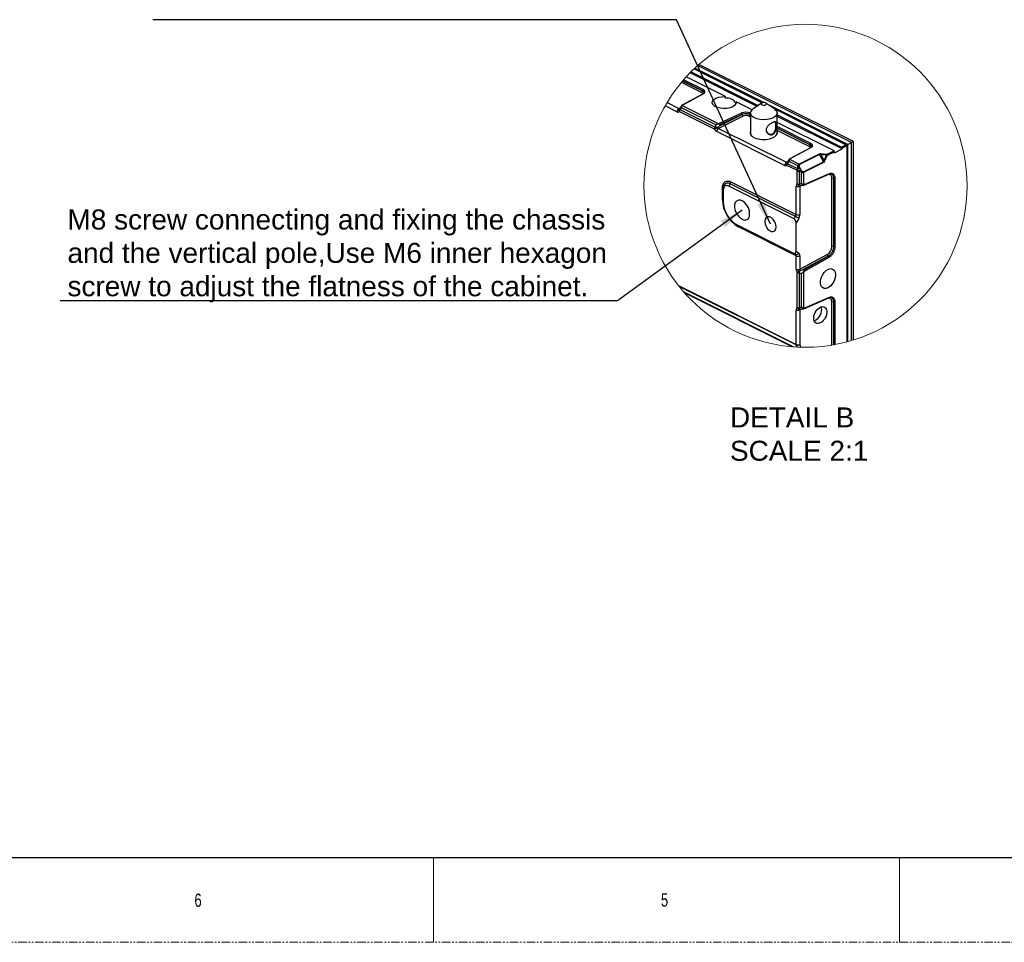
# Model space of a CAD drawing. Header units: millimetres. Extents: x -1086 to 4901, y 927 to 9917.
# Tile 17 of 85: x -315 to 423, y 4832 to 5523. Entities that reach past the tile are written whole.
import ezdxf

# ---------------------------------------------------------------- set-up
doc = ezdxf.new("R2010")
doc.units = ezdxf.units.MM
doc.linetypes.add('SLD-Phantom', pattern=[12.7, 6.35, -1.27, 1.27, -1.27, 1.27, -1.27])
doc.linetypes.add('SLD-Solid', pattern=[0])
doc.layers.add('7标注层', color=6, linetype='Continuous', lineweight=15)
doc.layers.add('尺寸线', color=6, linetype='Continuous', lineweight=13)
doc.styles.add('ARIAL', font='arial.ttf')
doc.styles.add('PC_TEXTSTYLE', font='gbenor.shx', dxfattribs={"width": 0.8, "bigfont": 'gbcbig.shx'})
doc.styles.add('SLDTEXTSTYLE0', font='GOTHIC.TTF', dxfattribs={"width": 0.7304})
doc.dimstyles.new('副本 GB_LINEAR', dxfattribs={"dimtxt": 3.5, "dimasz": 3.5, "dimexe": 1, "dimexo": 0, "dimgap": 1.5, "dimtad": 0, "dimtih": 1, "dimtoh": 1, "dimdsep": 46, "dimtxsty": 'PC_TEXTSTYLE', "dimcen": 0, "dimclrd": 256, "dimclrt": 6, "dimadec": 0, "dimazin": 2, "dimtp": 0.1, "dimtm": 0.1, "dimtfac": 0.71, "dimtdec": 3, "dimtmove": 0, "dimatfit": 3, "dimfxl": 1, "dimtzin": 12, "dimarcsym": 0})

# ---------------------------------------------------------------- blocks, each defined once
blk = doc.blocks.new('*U23', base_point=(4310.81, 5371.65))
at = {"color": 7, "linetype": 'Continuous', "lineweight": 25}
for p, q in [((4269.12, 5415.5), (4294.63, 5402.75)), ((4295.22, 5402.84), (4269.39, 5415.75)), ((4328.08, 5387.82), (4270.38, 5416.67)), ((4328.78, 5388.18), (4270.89, 5417.12)), ((4272.47, 5407.69), (4265.15, 5411.35)), ((4280.82, 5405.06), (4266.1, 5412.42)), ((4292.64, 5401.4), (4267.54, 5413.95)), ((4267.93, 5414.33), (4293.12, 5401.74)), ((4271.9, 5406.56), (4264.3, 5410.36)), ((4264.76, 5410.9), (4272.25, 5407.16)), ((4272.25, 5407.17), (4264.77, 5410.91)), ((4272.43, 5406.06), (4264.38, 5401.74)), ((4264.42, 5401.73), (4272.53, 5406.08)), ((4272.25, 5407.16), (4272.25, 5407.17)), ((4280.82, 5404.48), (4280.82, 5405.06)), ((4262.66, 5399.38), (4258.23, 5401.59)), ((4258.93, 5402.8), (4263.35, 5400.59)), ((4263.69, 5400.17), (4276.91, 5393.57)), ((4277.18, 5394.48), (4264.36, 5400.89)), ((4278.17, 5394.86), (4264.42, 5401.73)), ((4284.82, 5403.06), (4284.82, 5402.58)), ((4290.8, 5400.07), (4284.82, 5403.06)), ((4294.38, 5402.63), (4291.11, 5400.32)), ((4299.28, 5400.32), (4296.01, 5402.63)), ((4326.66, 5387.12), (4296.91, 5401.99)), ((4298.77, 5400.68), (4326.09, 5387.02)), ((4276.7, 5392.85), (4263.49, 5399.46)), ((4286.87, 5398.91), (4278.17, 5394.86)), ((4287.43, 5397.74), (4278.22, 5393.15)), ((4278.56, 5394.11), (4287.08, 5398.35)), ((4287.08, 5398.39), (4278.61, 5394.44)), ((4287.08, 5398.35), (4287.08, 5398.39)), ((4289.86, 5398.37), (4289.86, 5398.36)), ((4290.2, 5398.83), (4290.09, 5398.88)), ((4290.2, 5398.88), (4290.2, 5391.08)), ((4300.2, 5391.18), (4300.2, 5398.88)), ((4300.2, 5398.2), (4324.32, 5386.14)), ((4324.52, 5385.46), (4300.2, 5397.62)), ((4278.22, 5393.15), (4303.65, 5380.44)), ((4321.49, 5384.72), (4300.2, 5395.37)), ((4312.78, 5387.54), (4300.2, 5393.83)), ((4302.96, 5379.23), (4277.53, 5391.94)), ((4290.2, 5391.01), (4290.2, 5391.08)), ((4300.26, 5391.39), (4300.2, 5391.58)), ((4312.73, 5385.9), (4304.69, 5381.59)), ((4304.72, 5381.58), (4312.83, 5385.93)), ((4312.55, 5387.01), (4312.55, 5387.02)), ((4321.69, 5384.05), (4324.52, 5385.46)), ((4326.09, 5387.02), (4324.32, 5386.14)), ((4324.52, 5385.79), (4326.28, 5386.68)), ((4324.52, 5385.46), (4324.52, 5385.79)), ((4326.28, 5386.68), (4326.28, 5313.16)), ((4326.66, 5387.12), (4328.08, 5387.82)), ((4326.66, 5313.26), (4326.66, 5387.12)), ((4328.78, 5388.18), (4328.08, 5387.82)), ((4328.08, 5313.66), (4328.08, 5387.82)), ((4328.78, 5313.87), (4328.78, 5388.18)), ((4315.89, 5383.49), (4308.63, 5379.85)), ((4316.01, 5383.33), (4308.75, 5379.7)), ((4317.57, 5380.64), (4316.01, 5383.33)), ((4318.65, 5383.07), (4316.48, 5383.25)), ((4316.48, 5383.25), (4317.75, 5381.07)), ((4318.69, 5383.38), (4316.53, 5383.56)), ((4317.75, 5381.07), (4318.65, 5383.07)), ((4318.05, 5380.94), (4318.94, 5382.94)), ((4321.49, 5384.72), (4318.85, 5383.4)), ((4319.05, 5383.06), (4321.69, 5384.38)), ((4321.69, 5384.05), (4321.69, 5384.38)), ((4326.31, 5381.77), (4326.31, 5378.31)), ((4307.5, 5377.45), (4303.79, 5379.3)), ((4304, 5380.02), (4307.81, 5378.11)), ((4307.96, 5379.09), (4304.67, 5380.74)), ((4308.29, 5379.8), (4304.72, 5381.58)), ((4307.96, 5378.6), (4307.96, 5379.09)), ((4308.46, 5379.09), (4308.46, 5378.6)), ((4308.46, 5378.6), (4309.16, 5377.39)), ((4310.31, 5377.01), (4317.57, 5380.64)), ((4310.39, 5376.82), (4317.65, 5380.45)), ((4307.7, 5377.1), (4307.5, 5377.45)), ((4307.7, 5372.31), (4307.7, 5377.1)), ((4308.41, 5377.08), (4308.41, 5372.17)), ((4309.35, 5376.68), (4308.91, 5376.95)), ((4309.16, 5377.39), (4309.6, 5377.11)), ((4309.35, 5372.4), (4309.35, 5376.68)), ((4310.15, 5371.86), (4319.57, 5375.96)), ((4310.16, 5371.94), (4310.16, 5376.57)), ((4319.69, 5376.1), (4310.16, 5371.94)), ((4319.57, 5375.96), (4319.85, 5376.06)), ((4320.7, 5348.9), (4320.7, 5374.38)), ((4321.38, 5348.9), (4321.38, 5374.38)), ((4321.91, 5348.86), (4321.91, 5374.34)), ((4279.7, 5366.51), (4279.7, 5370.84)), ((4282.62, 5372.38), (4282.12, 5371.52)), ((4306.57, 5359.29), (4282.12, 5371.52)), ((4307.08, 5360.15), (4282.62, 5372.38)), ((4282.82, 5373.1), (4307.3, 5360.86)), ((4307.3, 5360.86), (4307.3, 5371.5)), ((4308.7, 5371.49), (4308.7, 5360.85)), ((4279.99, 5369.98), (4279.99, 5370.48)), ((4279.99, 5369.98), (4279.99, 5365.65)), ((4306.57, 5359.29), (4307.08, 5360.15)), ((4283.95, 5357.73), (4284.35, 5357.43)), ((4284.94, 5357.12), (4285.44, 5356.75)), ((4284.94, 5357.12), (4306.57, 5346.3)), ((4285.44, 5356.75), (4307.08, 5345.93)), ((4307.3, 5345.42), (4285.65, 5356.24)), ((4308.27, 5359.42), (4307.27, 5357.74)), ((4307.27, 5347.16), (4307.27, 5357.74)), ((4307.08, 5345.93), (4306.57, 5346.3)), ((4307.27, 5347.16), (4308.27, 5346.43)), ((4307.3, 5340.41), (4307.3, 5345.42)), ((4308.7, 5340.4), (4318.98, 5345.92)), ((4308.7, 5345.41), (4308.7, 5340.4)), ((4319.34, 5345.32), (4309.73, 5340.15)), ((4310.03, 5340.06), (4319.35, 5345.31)), ((4310.16, 5339.51), (4319.69, 5344.88)), ((4319.35, 5345.31), (4319.34, 5345.32)), ((4307.7, 5325.98), (4307.7, 5339.19)), ((4308.41, 5339.05), (4308.41, 5325.84)), ((4309.35, 5326.06), (4309.35, 5338.82)), ((4310.16, 5325.61), (4310.16, 5339.51)), ((4263.25, 5334.25), (4307.3, 5312.22)), ((4307.32, 5312.02), (4263.49, 5333.93)), ((4265.23, 5331.85), (4306.31, 5311.31)), ((4305.86, 5311.34), (4265.53, 5331.51)), ((4310.15, 5325.53), (4319.57, 5329.63)), ((4319.69, 5329.76), (4310.16, 5325.61)), ((4319.57, 5329.63), (4319.85, 5329.73)), ((4320.7, 5311.96), (4320.7, 5328.05)), ((4321.38, 5312.07), (4321.38, 5328.05)), ((4321.91, 5312.17), (4321.91, 5328.01)), ((4307.3, 5312.22), (4307.3, 5325.17)), ((4308.7, 5325.16), (4308.7, 5312.21)), ((4326.31, 5315.95), (4326.31, 5313.16)), ((4307.51, 5311.23), (4307.32, 5312.02)), ((4308.7, 5312.21), (4308.94, 5311.17))]:
    blk.add_line(p, q, dxfattribs=at)
at = {"color": 8, "linetype": 'Continuous', "lineweight": 25}
for p, q in [((4263.35, 5400.59), (4263.86, 5400.89)), ((4290.2, 5397.41), (4289.52, 5397.75)), ((4290.2, 5398.2), (4289.86, 5398.37)), ((4289.86, 5398.36), (4290.2, 5398.19)), ((4312.55, 5387.02), (4300.2, 5393.2)), ((4300.2, 5393.19), (4312.55, 5387.01)), ((4312.21, 5386.41), (4300.2, 5392.41)), ((4326.31, 5381.77), (4326.28, 5381.75)), ((4303.65, 5380.44), (4304.17, 5380.73)), ((4326.28, 5378.29), (4326.31, 5378.31)), ((4309.69, 5371.9), (4308.7, 5371.49)), ((4309.69, 5325.56), (4308.7, 5325.16)), ((4326.31, 5315.95), (4326.28, 5315.94))]:
    blk.add_line(p, q, dxfattribs=at)
at = {"color": 7, "linetype": 'Continuous', "lineweight": 25, "flags": 128}
for points in [[(4272.53, 5406.08), (4272.8, 5406.26), (4273, 5406.45), (4273.11, 5406.67), (4273.15, 5406.89), (4273.1, 5407.11), (4272.97, 5407.32), (4272.75, 5407.52), (4272.47, 5407.69)], [(4284.82, 5403.06), (4284.77, 5402.41), (4284.35, 5401.79), (4283.6, 5401.26), (4282.58, 5400.86), (4281.37, 5400.63), (4280.07, 5400.57), (4278.8, 5400.71), (4277.66, 5401.02), (4276.74, 5401.47), (4276.12, 5402.05), (4275.86, 5402.68), (4275.96, 5403.33), (4276.44, 5403.93), (4277.24, 5404.45), (4278.3, 5404.82), (4279.52, 5405.03), (4280.82, 5405.06)], [(4263.47, 5400.5), (4263.49, 5400.52), (4263.61, 5400.61)], [(4291.48, 5397.2), (4290.72, 5397.77), (4290.28, 5398.41), (4290.22, 5399.09), (4290.52, 5399.75), (4291.11, 5400.32)], [(4299.28, 5400.32), (4299.33, 5400.28), (4299.94, 5399.67), (4300.19, 5399), (4300.07, 5398.32), (4299.59, 5397.69), (4298.79, 5397.14), (4297.72, 5396.72), (4296.46, 5396.46), (4295.11, 5396.38), (4293.76, 5396.48), (4292.52, 5396.76), (4291.48, 5397.2)], [(4294.45, 5402.01), (4294.77, 5401.89), (4295.14, 5401.84), (4295.53, 5401.87), (4295.87, 5401.97), (4296.1, 5402.12), (4296.2, 5402.31), (4296.14, 5402.51), (4295.94, 5402.67), (4295.63, 5402.79), (4295.25, 5402.84), (4294.86, 5402.81), (4294.53, 5402.71), (4294.29, 5402.55), (4294.2, 5402.37), (4294.25, 5402.17), (4294.45, 5402.01)], [(4290.2, 5391.58), (4290.17, 5391.51), (4290.12, 5391.31)], [(4312.83, 5385.93), (4313.1, 5386.1), (4313.3, 5386.3), (4313.42, 5386.52), (4313.45, 5386.74), (4313.4, 5386.96), (4313.27, 5387.17), (4313.06, 5387.36), (4312.78, 5387.54)], [(4326.28, 5381.94), (4326.3, 5381.86), (4326.31, 5381.77)], [(4303.78, 5380.35), (4303.8, 5380.37), (4303.92, 5380.46)], [(4326.31, 5378.31), (4326.3, 5378.23), (4326.28, 5378.16)], [(4279.7, 5370.84), (4279.76, 5371.55), (4279.94, 5372.18), (4280.23, 5372.7), (4280.62, 5373.08), (4281.09, 5373.32), (4281.63, 5373.4), (4282.21, 5373.33), (4282.82, 5373.1)], [(4282.12, 5371.52), (4281.7, 5371.68), (4281.3, 5371.73), (4280.94, 5371.67), (4280.62, 5371.51), (4280.35, 5371.25), (4280.16, 5370.9), (4280.03, 5370.47), (4279.99, 5369.98)], [(4280.18, 5371.58), (4280.04, 5371.08), (4279.99, 5370.48)], [(4289.89, 5361.14), (4289.77, 5362.22), (4289.4, 5363.33), (4288.83, 5364.38), (4288.1, 5365.26), (4287.28, 5365.9), (4286.44, 5366.24), (4285.65, 5366.26), (4284.99, 5365.94), (4284.52, 5365.33), (4284.27, 5364.46), (4284.27, 5363.43), (4284.52, 5362.32), (4284.99, 5361.23), (4285.65, 5360.26), (4286.44, 5359.49), (4287.28, 5358.99), (4288.1, 5358.81), (4288.83, 5358.96), (4289.4, 5359.43), (4289.77, 5360.18), (4289.89, 5361.14)], [(4299.79, 5356.19), (4299.66, 5357.14), (4299.3, 5358.1), (4298.73, 5358.97), (4298.04, 5359.62), (4297.3, 5359.99), (4296.61, 5360.03), (4296.05, 5359.73), (4295.68, 5359.13), (4295.55, 5358.31), (4295.68, 5357.36), (4296.05, 5356.39), (4296.61, 5355.53), (4297.3, 5354.87), (4298.04, 5354.5), (4298.73, 5354.47), (4299.3, 5354.76), (4299.66, 5355.36), (4299.79, 5356.19)], [(4284.35, 5357.43), (4284.38, 5357.41), (4285.44, 5356.75)], [(4322.04, 5338.28), (4321.92, 5337.2), (4321.55, 5336.09), (4320.98, 5335.04), (4320.25, 5334.16), (4319.42, 5333.52), (4318.58, 5333.18), (4317.8, 5333.16), (4317.14, 5333.48), (4316.67, 5334.09), (4316.42, 5334.95), (4316.42, 5335.99), (4316.67, 5337.1), (4317.14, 5338.19), (4317.8, 5339.16), (4318.58, 5339.93), (4319.42, 5340.43), (4320.25, 5340.61), (4320.98, 5340.46), (4321.55, 5339.99), (4321.92, 5339.24), (4322.04, 5338.28)], [(4326.28, 5316.13), (4326.3, 5316.04), (4326.31, 5315.95)]]:
    blk.add_lwpolyline(points, dxfattribs=at)
at = {"color": 8, "linetype": 'Continuous', "lineweight": 25, "flags": 128}
for points in [[(4263.69, 5400.17), (4263.65, 5400.26), (4263.61, 5400.35), (4263.58, 5400.42), (4263.56, 5400.49), (4263.56, 5400.54), (4263.56, 5400.58), (4263.58, 5400.6)], [(4304, 5380.02), (4303.95, 5380.11), (4303.91, 5380.2), (4303.88, 5380.27), (4303.87, 5380.33), (4303.86, 5380.39), (4303.87, 5380.42), (4303.89, 5380.45)]]:
    blk.add_lwpolyline(points, dxfattribs=at)
at = {"color": 7, "linetype": 'Continuous', "lineweight": 25}
for centre, radius, start, end in [((4273.01, 5407.15), 0.76, 134.8515, 178.1692), ((4271.52, 5407.18), 0.728, 301.7977, 358.916), ((4272.52, 5405.87), 0.212, 89.3313, 117.9467), ((4281.26, 5400.32), 4.18, 31.8834, 96.0158), ((4264.11, 5399.35), 1.46, 121.7977, 178.916), ((4264.19, 5399.81), 1, 127.9089, 136.1086), ((4264.95, 5399.42), 1.47, 149.1539, 178.5773), ((4288.44, 5395.16), 4.07, 66.1916, 112.8083), ((4286.3, 5398.37), 0.787, 1.7061, 43.4749), ((4288.44, 5395.15), 3.51, 66.1916, 112.8083), ((4287.84, 5398.38), 0.761, 182.249, 237.3916), ((4289.13, 5398.37), 0.728, 301.7977, 358.916), ((4290.62, 5398.34), 0.76, 134.8515, 178.1692), ((4278.17, 5392.81), 1.47, 149.1539, 178.5773), ((4241.98, 5465.48), 80.5, 295.5473, 296.5209), ((4277.13, 5390.96), 2.61, 72.205, 94.8947), ((4278.99, 5391.92), 1.46, 121.7977, 178.916), ((4311.82, 5387.02), 0.728, 301.7977, 358.916), ((4313.31, 5387), 0.76, 134.8515, 178.1692), ((4312.83, 5385.72), 0.212, 89.3313, 117.9467), ((4323.76, 5385.59), 0.785, 15.4712, 44.7388), ((4325.53, 5386.47), 0.785, 15.4712, 44.7388), ((4315.37, 5382.96), 0.743, 29.8541, 45.1141), ((4319.28, 5383.03), 2.8, 169.0466, 175.4205), ((4321.44, 5382.85), 2.8, 169.0466, 175.4205), ((4322.11, 5390.64), 8.33, 245.3877, 247.6083), ((4318.72, 5383.69), 0.314, 263.9901, 294.0696), ((4318.29, 5382.85), 0.785, 15.4712, 44.7388), ((4319.17, 5382.85), 0.247, 119.6539, 157.5309), ((4320.93, 5384.17), 0.785, 15.4712, 44.7388), ((4304.42, 5379.2), 1.46, 121.7977, 178.916), ((4304.5, 5379.66), 1, 127.9089, 136.1086), ((4305.26, 5379.27), 1.47, 149.1539, 178.5773), ((4310.78, 5380.88), 4.06, 223.0199, 226.563), ((4308.21, 5378), 1.12, 77.0785, 102.9215), ((4308.21, 5377.51), 1.12, 77.0785, 102.9215), ((4308.11, 5379.33), 0.743, 29.8541, 45.1141), ((4316.88, 5380.23), 0.802, 15.6662, 30.1616), ((4321.22, 5388.64), 8.33, 245.3877, 247.6083), ((4311.46, 5378.1), 3.21, 193.7837, 198.4851), ((4307.67, 5377.96), 1.59, 320.8905, 338.8995), ((4308.12, 5377.69), 1.59, 320.8905, 338.8995), ((4309.62, 5376.6), 0.802, 15.6662, 30.1616), ((4320.58, 5374.07), 2.21, 104.3973, 113.718), ((4319.77, 5376.34), 0.286, 285.9309, 334.3451), ((4321.04, 5373.56), 0.884, 67.8132, 112.9428), ((4321.71, 5375.22), 0.904, 248.1108, 282.5514), ((4279.56, 5370.42), 0.443, 8.4162, 70.8623), ((4281.36, 5373.14), 1.47, 329.1539, 358.5773), ((4308.01, 5373.1), 1.75, 246.1707, 293.0793), ((4308.56, 5372.64), 0.921, 200.661, 285.3906), ((4308.38, 5373.79), 1.62, 245.4548, 271.1433), ((4309.06, 5372.39), 0.689, 199.0067, 248.5395), ((4279.56, 5366.09), 0.443, 8.4162, 70.8623), ((4291.88, 5366.71), 12.18, 180.9678, 239.2421), ((4290.13, 5365.82), 10.13, 180.9678, 239.2421), ((4301.45, 5349.58), 11.97, 55.2783, 61.9438), ((4308.01, 5362.46), 1.75, 246.1707, 293.0793), ((4285.04, 5356.29), 0.61, 355.4045, 48.8915), ((4321.04, 5348.09), 0.884, 67.8132, 112.9428), ((4321.71, 5349.74), 0.904, 248.1108, 282.5514), ((4307.4, 5346.86), 0.974, 251.3697, 334.2423), ((4308.01, 5347.02), 1.75, 246.1707, 293.0793), ((4319.75, 5345.97), 0.773, 183.8302, 238.0937), ((4317.93, 5347.82), 2.89, 299.5538, 306.8594), ((4318.97, 5344.67), 0.748, 16.6647, 59.8224), ((4319.22, 5344.74), 0.885, 23.9737, 60.4947), ((4318.12, 5347.66), 3.19, 299.5538, 306.8594), ((4308.01, 5342.01), 1.75, 246.1707, 293.0793), ((4311.06, 5335.66), 4.87, 117.5142, 133.5581), ((4308.38, 5340.67), 1.62, 245.4548, 271.1433), ((4304.93, 5341.08), 4.03, 329.671, 344.1678), ((4320.58, 5327.74), 2.21, 104.3973, 113.718), ((4319.77, 5330), 0.286, 285.9309, 334.3451), ((4321.04, 5327.23), 0.884, 67.8132, 112.9428), ((4321.71, 5328.89), 0.904, 248.1108, 282.5514), ((4308.01, 5326.77), 1.75, 246.1707, 293.0793), ((4308.56, 5326.31), 0.921, 200.661, 285.3906), ((4308.38, 5327.46), 1.62, 245.4548, 271.1433), ((4309.06, 5326.06), 0.689, 199.0067, 248.5395), ((4308.2, 5312.21), 0.902, 179.6574, 192.4253), ((4308.01, 5313.82), 1.75, 246.1707, 293.0793), ((4307.84, 5313.32), 1.41, 248.3278, 307.4432)]:
    blk.add_arc(centre, radius, start, end, dxfattribs=at)
at = {"color": 8, "linetype": 'Continuous', "lineweight": 25}
for centre, radius, start, end in [((4271.97, 5406.35), 0.872, 8.6194, 71.5161), ((4264.11, 5399.99), 0.819, 141.0116, 220.4713), ((4312.28, 5386.19), 0.872, 8.6194, 71.5161), ((4304.42, 5379.83), 0.819, 141.0116, 220.4713), ((4319.47, 5376.18), 0.239, 295.0391, 339.1914), ((4281.72, 5371.02), 1.64, 56.6794, 159.7674), ((4319.47, 5329.85), 0.239, 295.0391, 339.1914)]:
    blk.add_arc(centre, radius, start, end, dxfattribs=at)
for centre, major_axis, ratio, start_param, end_param in [((4270.84, 5405.99), (1.5, 0.03), 0.515855, 0.02377, 0.774126), ((4270.83, 5406.42), (2, 0.03), 0.511926, 6.274842, 7.06024), ((4263.36, 5401.03), (-0.179, 0.471), 0.589519, 2.51536, 3.134479), ((4311.15, 5385.84), (1.5, 0.03), 0.515855, 0.02377, 0.774126), ((4311.14, 5386.27), (2, 0.03), 0.511926, 6.274842, 7.06024), ((4303.67, 5380.88), (-0.179, 0.471), 0.589519, 2.51536, 3.134479), ((4318.88, 5373.52), (1.17, 2.21), 0.62823, 5.410698, 6.826494), ((4318.88, 5327.18), (1.17, 2.21), 0.62823, 5.410698, 6.826494)]:
    blk.add_ellipse(centre, major_axis=major_axis, ratio=ratio, start_param=start_param, end_param=end_param, dxfattribs=at)
at = {"color": 7, "linetype": 'Continuous', "lineweight": 25}
for centre, major_axis, ratio, start_param, end_param in [((4263.52, 5401.77), (1.08, 1.88), 0.545938, 4.072416, 4.554182), ((4262.66, 5400.68), (-0.67, 1.34), 0.611857, 2.456843, 3.355179), ((4288.45, 5397.61), (2, 0.03), 0.511926, 0.777055, 2.312944), ((4288.46, 5397.19), (1.5, 0.03), 0.515855, 0.774126, 2.310016), ((4277.53, 5393.24), (-0.67, 1.34), 0.612953, 1.557994, 2.45633), ((4278.44, 5394.31), (1.19, 1.82), 0.542114, 1.8246, 2.306366), ((4278.94, 5393.95), (1.18, 0.98), 0.24148, 1.694823, 2.36637), ((4278.24, 5393.6), (-0.226, 0.446), 0.684152, 1.553895, 2.452231), ((4295.2, 5391.62), (5.1, 0.11), 0.515855, 2.931966, 6.470267), ((4316.76, 5382.65), (0.797, -0.644), 0.355651, 2.195626, 2.981025), ((4302.96, 5380.53), (-0.67, 1.34), 0.611857, 2.456843, 3.355179), ((4303.82, 5381.62), (1.08, 1.88), 0.545938, 4.072416, 4.554182), ((4308.21, 5377.8), (0.597, 0.816), 0.498088, 1.554532, 2.33993), ((4308.21, 5377.8), (0.797, 0.618), 0.238295, 1.662614, 2.448012), ((4307.46, 5378.85), (-0.22, 0.816), 0.550198, 3.472351, 4.257749), ((4309.21, 5378.3), (-0.63, 1.69), 0.656786, 0.285287, 0.854238), ((4307.71, 5378.67), (0.585, 0.884), 0.664411, 4.270028, 5.055426), ((4309.46, 5378.48), (-0.74, 1.2), 0.558745, 6.232846, 7.018244), ((4317.32, 5381.68), (-0.22, 1.06), 0.355945, 3.236965, 4.022363), ((4308.41, 5377.45), (0.929, 0.391), 0.082114, 3.813596, 4.598994), ((4308.41, 5377.45), (0.999, 0.147), 0.366348, 3.873222, 4.65862), ((4308.91, 5376.59), (1.08, -0.16), 0.755922, 1.449206, 2.234604), ((4308.91, 5376.34), (-0.614, 0.68), 0.516089, 5.231546, 6.016944), ((4309.35, 5378.04), (1.26, -1.25), 0.646872, 5.281871, 5.850822), ((4309.6, 5378.23), (-0.74, 1.2), 0.558745, 2.305855, 3.091253), ((4308.36, 5370.97), (-0.67, 1.34), 0.611425, 6.271046, 7.169382), ((4309.77, 5371.11), (2.18, -0.11), 0.595948, 1.791925, 2.273691), ((4309.07, 5371.32), (-0.284, 0.42), 0.580968, 6.195197, 7.093533), ((4306.56, 5360.52), (0.487, 0.874), 0.643689, 4.640506, 5.425904), ((4307.25, 5360.16), (0.93, 1.77), 0.62823, 4.6253, 5.410698), ((4306.56, 5358.07), (-0.26, 1.26), 0.522904, 4.342883, 5.895169), ((4318.88, 5348.04), (1.17, 2.21), 0.62823, 3.892262, 5.410698), ((4306.56, 5347.53), (-0.28, 1.27), 0.509459, 2.749374, 4.30166), ((4306.56, 5345.08), (0.487, 0.874), 0.643689, 5.425904, 6.211303), ((4307.25, 5344.72), (0.93, 1.77), 0.62823, 5.410698, 6.196096), ((4319.23, 5347.86), (1.39, 2.66), 0.625613, 3.889888, 4.036215), ((4308.36, 5339.88), (-0.67, 1.34), 0.613068, 0.888176, 1.786512), ((4309.77, 5340.11), (2.18, 0.11), 0.595948, 4.009495, 4.491261), ((4309.07, 5340.23), (-0.187, 0.466), 0.697513, 0.947252, 1.845588), ((4309.77, 5340.61), (1.49, 0.48), 0.270624, 3.926729, 4.597819), ((4314.42, 5324.15), (1.59, 3.01), 0.62823, 5.410698, 5.771703), ((4308.36, 5324.63), (-0.67, 1.34), 0.611425, 6.271046, 7.169382), ((4309.77, 5324.77), (2.18, -0.11), 0.595948, 1.791925, 2.273691), ((4309.07, 5324.99), (-0.284, 0.42), 0.580968, 6.195197, 7.093533), ((4314.42, 5324.15), (1.59, 3.01), 0.62823, 3.680255, 5.410698)]:
    blk.add_ellipse(centre, major_axis=major_axis, ratio=ratio, start_param=start_param, end_param=end_param, dxfattribs=at)
blk.add_ellipse((4316.34, 5323.2), major_axis=(1.59, 3.01), ratio=0.62823, dxfattribs=at)
for points, knots in [([(4272.83, 5406.47), (4272.83, 5406.47), (4272.85, 5406.42), (4272.81, 5406.35), (4272.61, 5406.16), (4272.45, 5406.07), (4272.43, 5406.06)], [0, 0, 0, 0, 0.054183, 0.523733, 0.918293, 1, 1, 1, 1]), ([(4264.39, 5401.75), (4264.34, 5401.64), (4264.2, 5401.31), (4263.92, 5400.89), (4263.66, 5400.67), (4263.58, 5400.6)], [0, 0, 0, 0, 0.264843, 0.76936, 1, 1, 1, 1]), ([(4264.41, 5401.73), (4264.39, 5401.61), (4264.38, 5401.49), (4264.37, 5401.28), (4264.37, 5401.2), (4264.36, 5401.05), (4264.36, 5400.97), (4264.36, 5400.89)], [0, 0, 0, 0, 0.5, 0.5, 0.75, 0.75, 1, 1, 1, 1]), ([(4264.38, 5401.73), (4264.39, 5401.74), (4264.39, 5401.75), (4264.4, 5401.74), (4264.41, 5401.73)], [0, 0, 0, 0, 0.401739, 1, 1, 1, 1]), ([(4278.17, 5394.85), (4277.99, 5394.81), (4277.82, 5394.76), (4277.57, 5394.67), (4277.49, 5394.64), (4277.34, 5394.56), (4277.26, 5394.52), (4277.18, 5394.48)], [0, 0, 0, 0, 0.5, 0.5, 0.75, 0.75, 1, 1, 1, 1]), ([(4278.17, 5394.85), (4278.28, 5394.81), (4278.37, 5394.75), (4278.5, 5394.65), (4278.54, 5394.62), (4278.58, 5394.56), (4278.59, 5394.54), (4278.61, 5394.49), (4278.62, 5394.47), (4278.61, 5394.44)], [0, 0, 0, 0, 0.5, 0.5, 0.75, 0.75, 0.875, 0.875, 1, 1, 1, 1]), ([(4278.61, 5394.44), (4278.59, 5394.33), (4278.58, 5394.23), (4278.56, 5394.12), (4278.56, 5394.11), (4278.56, 5394.11), (4278.56, 5394.11)], [0, 0, 0, 0, 0.0003532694, 0.0003532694, 0.0003532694, 0.0003625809, 0.0003625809, 0.0003625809, 0.0003625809]), ([(4298.54, 5395.34), (4298.67, 5395.4), (4298.93, 5395.5), (4299.36, 5395.59), (4299.74, 5395.52), (4299.93, 5395.18), (4300, 5394.74), (4300.02, 5394.33), (4300, 5393.85), (4299.93, 5393.17), (4299.74, 5392.3), (4299.36, 5391.56), (4298.93, 5391.12), (4298.55, 5390.88), (4298.13, 5390.75), (4297.56, 5390.74), (4296.85, 5390.99), (4296.31, 5391.53), (4296.07, 5392.07), (4296, 5392.51), (4296.06, 5392.96), (4296.31, 5393.55), (4296.85, 5394.22), (4297.55, 5394.78), (4298.13, 5395.15), (4298.41, 5395.28), (4298.54, 5395.34)], [0, 0, 0, 0, 0.03191, 0.06375, 0.126684, 0.188569, 0.219089, 0.249707, 0.280189, 0.310992, 0.37298, 0.435839, 0.467617, 0.499646, 0.53179, 0.563602, 0.626637, 0.688557, 0.719125, 0.749762, 0.780379, 0.811152, 0.873309, 0.936253, 0.967971, 1, 1, 1, 1]), ([(4296.04, 5392.63), (4296.05, 5392.49), (4296.07, 5392.21), (4296.31, 5391.69), (4296.81, 5391.16), (4297.47, 5390.9), (4298.01, 5390.91), (4298.4, 5391.02), (4298.76, 5391.25), (4299.16, 5391.67), (4299.51, 5392.38), (4299.68, 5393.21), (4299.74, 5393.87), (4299.76, 5394.33), (4299.74, 5394.74), (4299.68, 5395.17), (4299.53, 5395.51), (4299.24, 5395.53), (4299.11, 5395.55)], [0, 0, 0, 0, 0.044634, 0.0906865, 0.1830224, 0.2755299, 0.3217418, 0.3682601, 0.4146147, 0.4607811, 0.5530416, 0.6454883, 0.6919001, 0.7380097, 0.7843221, 0.8303027, 0.9225866, 1, 1, 1, 1]), ([(4313.13, 5386.32), (4313.14, 5386.32), (4313.15, 5386.27), (4313.11, 5386.19), (4312.91, 5386), (4312.76, 5385.92), (4312.73, 5385.9)], [0, 0, 0, 0, 0.054183, 0.523733, 0.918293, 1, 1, 1, 1]), ([(4316.53, 5383.56), (4316.41, 5383.57), (4316.3, 5383.57), (4316.08, 5383.55), (4315.97, 5383.53), (4315.89, 5383.49)], [0, 0, 0, 0, 0.5, 0.5, 1, 1, 1, 1]), ([(4304.69, 5381.6), (4304.64, 5381.49), (4304.51, 5381.16), (4304.22, 5380.74), (4303.97, 5380.52), (4303.89, 5380.45)], [0, 0, 0, 0, 0.264843, 0.76936, 1, 1, 1, 1]), ([(4304.71, 5381.58), (4304.7, 5381.46), (4304.69, 5381.33), (4304.67, 5381.12), (4304.67, 5381.05), (4304.67, 5380.9), (4304.67, 5380.82), (4304.67, 5380.74)], [0, 0, 0, 0, 0.5, 0.5, 0.75, 0.75, 1, 1, 1, 1]), ([(4304.69, 5381.58), (4304.69, 5381.58), (4304.69, 5381.6), (4304.7, 5381.58), (4304.71, 5381.58)], [0, 0, 0, 0, 0.401739, 1, 1, 1, 1]), ([(4308.63, 5379.85), (4308.58, 5379.83), (4308.53, 5379.81), (4308.44, 5379.79), (4308.41, 5379.78), (4308.35, 5379.78), (4308.31, 5379.79), (4308.29, 5379.8)], [0, 0, 0, 0, 0.5, 0.5, 0.75, 0.75, 1, 1, 1, 1]), ([(4317.65, 5380.45), (4317.73, 5380.49), (4317.81, 5380.56), (4317.94, 5380.74), (4318, 5380.84), (4318.05, 5380.94)], [0, 0, 0, 0, 0.5, 0.5, 1, 1, 1, 1]), ([(4310.16, 5376.57), (4310.16, 5376.6), (4310.17, 5376.63), (4310.21, 5376.68), (4310.23, 5376.71), (4310.3, 5376.77), (4310.34, 5376.8), (4310.39, 5376.82)], [0, 0, 0, 0, 0.25, 0.25, 0.5, 0.5, 1, 1, 1, 1]), ([(4319.87, 5376.06), (4320.04, 5376.09), (4320.3, 5376.14), (4320.47, 5376.04), (4320.54, 5376)], [0, 0, 0, 0, 0.627665, 1, 1, 1, 1]), ([(4321.91, 5374.34), (4321.91, 5374.5), (4321.9, 5374.66), (4321.85, 5374.96), (4321.82, 5375.1), (4321.73, 5375.37), (4321.67, 5375.49), (4321.54, 5375.71), (4321.46, 5375.81), (4321.3, 5375.98), (4321.2, 5376.05), (4321, 5376.16), (4320.89, 5376.2), (4320.66, 5376.26), (4320.54, 5376.27), (4320.29, 5376.27), (4320.16, 5376.25), (4320.03, 5376.21)], [0, 0, 0, 0, 0.125, 0.125, 0.25, 0.25, 0.375, 0.375, 0.5, 0.5, 0.625, 0.625, 0.75, 0.75, 0.875, 0.875, 1, 1, 1, 1]), ([(4308.81, 5371.75), (4308.9, 5371.78), (4309.13, 5371.87), (4309.6, 5371.93), (4309.96, 5371.88), (4310.16, 5371.86)], [0, 0, 0, 0, 0.20087, 0.570846, 1, 1, 1, 1]), ([(4310.15, 5371.93), (4310.03, 5371.99), (4309.9, 5372.06), (4309.71, 5372.18), (4309.64, 5372.22), (4309.5, 5372.31), (4309.43, 5372.35), (4309.35, 5372.4)], [0, 0, 0, 0, 0.5, 0.5, 0.75, 0.75, 1, 1, 1, 1]), ([(4310.15, 5371.93), (4310.16, 5371.9), (4310.17, 5371.86), (4310.15, 5371.87), (4310.14, 5371.87)], [0, 0, 0, 0, 0.671946, 1, 1, 1, 1]), ([(4319.66, 5345.52), (4319.78, 5345.6), (4319.9, 5345.7), (4320.12, 5345.92), (4320.23, 5346.04), (4320.44, 5346.3), (4320.54, 5346.44), (4320.73, 5346.72), (4320.81, 5346.87), (4320.97, 5347.17), (4321.04, 5347.33), (4321.16, 5347.65), (4321.21, 5347.81), (4321.29, 5348.13), (4321.33, 5348.29), (4321.37, 5348.6), (4321.38, 5348.75), (4321.38, 5348.9)], [0, 0, 0, 0, 0.125, 0.125, 0.25, 0.25, 0.375, 0.375, 0.5, 0.5, 0.625, 0.625, 0.75, 0.75, 0.875, 0.875, 1, 1, 1, 1]), ([(4320.03, 5345.1), (4320.16, 5345.2), (4320.29, 5345.31), (4320.54, 5345.56), (4320.66, 5345.69), (4320.89, 5345.98), (4321, 5346.13), (4321.2, 5346.44), (4321.3, 5346.61), (4321.47, 5346.95), (4321.54, 5347.12), (4321.67, 5347.47), (4321.73, 5347.65), (4321.82, 5348), (4321.85, 5348.18), (4321.9, 5348.52), (4321.91, 5348.69), (4321.91, 5348.86)], [0, 0, 0, 0, 0.125, 0.125, 0.25, 0.25, 0.375, 0.375, 0.5, 0.5, 0.625, 0.625, 0.75, 0.75, 0.875, 0.875, 1, 1, 1, 1]), ([(4310.15, 5339.51), (4310.03, 5339.37), (4309.9, 5339.25), (4309.71, 5339.07), (4309.64, 5339.02), (4309.5, 5338.91), (4309.43, 5338.86), (4309.35, 5338.82)], [0, 0, 0, 0, 0.5, 0.5, 0.75, 0.75, 1, 1, 1, 1]), ([(4310.03, 5340.06), (4309.93, 5340.09), (4309.83, 5340.12), (4309.73, 5340.15), (4309.73, 5340.15), (4309.73, 5340.15), (4309.73, 5340.15)], [0, 0, 0, 0, 0.0003541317, 0.0003541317, 0.0003541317, 0.0003634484, 0.0003634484, 0.0003634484, 0.0003634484]), ([(4310.03, 5340.06), (4310.08, 5340.04), (4310.1, 5340), (4310.13, 5339.92), (4310.14, 5339.88), (4310.16, 5339.73), (4310.16, 5339.62), (4310.15, 5339.51)], [0, 0, 0, 0, 0.25, 0.25, 0.5, 0.5, 1, 1, 1, 1]), ([(4319.87, 5329.73), (4320.04, 5329.76), (4320.3, 5329.81), (4320.47, 5329.71), (4320.54, 5329.67)], [0, 0, 0, 0, 0.627665, 1, 1, 1, 1]), ([(4321.91, 5328.01), (4321.91, 5328.17), (4321.9, 5328.33), (4321.85, 5328.63), (4321.82, 5328.77), (4321.73, 5329.04), (4321.67, 5329.16), (4321.54, 5329.38), (4321.46, 5329.48), (4321.3, 5329.65), (4321.2, 5329.72), (4321, 5329.83), (4320.89, 5329.87), (4320.66, 5329.93), (4320.54, 5329.94), (4320.29, 5329.93), (4320.16, 5329.91), (4320.03, 5329.88)], [0, 0, 0, 0, 0.125, 0.125, 0.25, 0.25, 0.375, 0.375, 0.5, 0.5, 0.625, 0.625, 0.75, 0.75, 0.875, 0.875, 1, 1, 1, 1]), ([(4308.81, 5325.42), (4308.9, 5325.45), (4309.13, 5325.54), (4309.6, 5325.6), (4309.96, 5325.55), (4310.16, 5325.53)], [0, 0, 0, 0, 0.20087, 0.570846, 1, 1, 1, 1]), ([(4310.15, 5325.6), (4310.03, 5325.66), (4309.9, 5325.73), (4309.71, 5325.85), (4309.64, 5325.89), (4309.5, 5325.97), (4309.43, 5326.02), (4309.35, 5326.06)], [0, 0, 0, 0, 0.5, 0.5, 0.75, 0.75, 1, 1, 1, 1]), ([(4310.15, 5325.6), (4310.16, 5325.57), (4310.17, 5325.52), (4310.15, 5325.53), (4310.14, 5325.54)], [0, 0, 0, 0, 0.6719464, 1, 1, 1, 1])]:
    blk.add_open_spline(points, degree=3, knots=knots, dxfattribs=at)
for points in [[(4264.41, 5401.73), (4264.41, 5401.73), (4264.41, 5401.73), (4264.42, 5401.73)], [(4278.17, 5394.85), (4278.17, 5394.85), (4278.17, 5394.85), (4278.17, 5394.86)], [(4304.71, 5381.58), (4304.72, 5381.58), (4304.72, 5381.58), (4304.72, 5381.58)], [(4310.15, 5371.93), (4310.15, 5371.93), (4310.16, 5371.94), (4310.16, 5371.94)], [(4310.15, 5339.51), (4310.15, 5339.51), (4310.16, 5339.51), (4310.16, 5339.51)], [(4310.15, 5325.6), (4310.15, 5325.6), (4310.16, 5325.61), (4310.16, 5325.61)]]:
    blk.add_open_spline(points, degree=3, dxfattribs=at)
at = {"color": 8, "linetype": 'Continuous', "lineweight": 25}
for points in [[(4321.38, 5374.38), (4321.38, 5374.44), (4321.37, 5374.79), (4321.23, 5375.35), (4320.92, 5375.85), (4320.63, 5375.95), (4320.53, 5375.99)], [(4321.38, 5328.05), (4321.38, 5328.11), (4321.37, 5328.46), (4321.23, 5329.02), (4320.92, 5329.52), (4320.63, 5329.62), (4320.53, 5329.66)]]:
    blk.add_open_spline(points, degree=3, knots=[0, 0, 0, 0, 0.077965, 0.449303, 0.820374, 1, 1, 1, 1], dxfattribs=at)

msp = doc.modelspace()

# ---------------------------------------------------------------- linework, layer by layer
at = {"color": 7, "linetype": 'SLD-Solid', "lineweight": 30}
msp.add_line((-1020.502, 4895.597), (1709.998, 4895.597), dxfattribs=at)
at = {"color": 7, "linetype": 'SLD-Solid', "lineweight": 0}
for p, q in [((-4.502, 4895.597), (-4.502, 4832.097)), ((344.748, 4895.597), (344.748, 4832.097))]:
    msp.add_line(p, q, dxfattribs=at)
at = {"color": 7, "linetype": 'SLD-Phantom', "lineweight": 0}
msp.add_line((-1052.252, 4832.097), (1741.748, 4832.097), dxfattribs=at)
at = {"layer": '尺寸线', "linetype": 'Continuous'}
msp.add_circle((274.22, 5398.989), 121.011, dxfattribs=at)

# ---------------------------------------------------------------- block references
at = {"xscale": 2, "yscale": 2, "zscale": 2}
msp.add_blockref('*U23', (274.22, 5398.989), dxfattribs=at)

# ---------------------------------------------------------------- texts
at = {"color": 7, "linetype": 'Continuous', "lineweight": 0, "style": 'SLDTEXTSTYLE0', "width": 0.7304}
for s, p in [('6', (-183.589, 4858.634)), ('5', (165.914, 4858.882))]:
    msp.add_text(s, height=9.922, dxfattribs=at).set_placement(p)
at = {"layer": '尺寸线', "lineweight": 15, "char_height": 15, "attachment_point": 1, "style": 'ARIAL'}
for s, insert, width in [('M8 screw connecting and fixing the chassis \\Pand the vertical pole,Use M6 inner hexagon \\Pscrew to adjust the flatness of the cabinet.', (-278.728, 5381.21), 451.21186), ('DETAIL B\\PSCALE 2:1', (217.616, 5232.925), 129.83107)]:
    msp.add_mtext(s, dxfattribs=dict(at, insert=insert, width=width))

# ---------------------------------------------------------------- leaders
at = {"layer": '7标注层', "annotation_type": 0, "has_hookline": 1, "hookline_direction": 1}
for points in [[(247.95, 5370.188), (177.462, 5523.431), (-206.36, 5523.431)], [(226.737, 5380.794), (133.321, 5312.715), (-275.784, 5312.715)]]:
    msp.add_leader(points, dimstyle='副本 GB_LINEAR', override={"dimscale": 5, "dimtad": 1}, dxfattribs=at)

doc.saveas('drawing.dxf')
